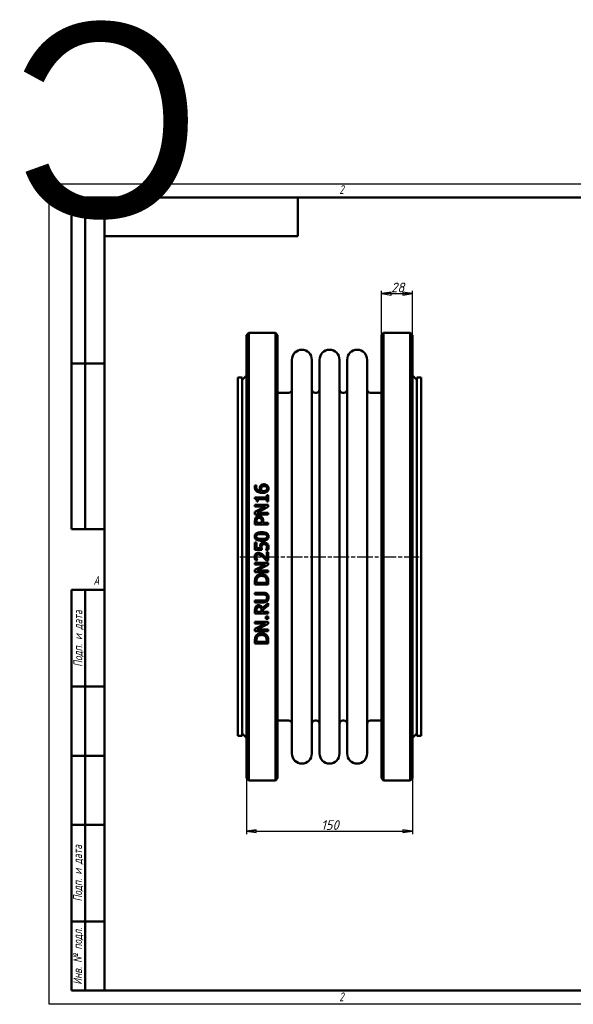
# Model space of a CAD drawing. Header units: millimetres. Extents: x -1146 to 3081, y -174 to 891.
# Tile 2 of 4: x -27 to 474, y 0 to 891. Entities that reach past the tile are written whole.
import ezdxf
from ezdxf.enums import TextEntityAlignment as Align

# ---------------------------------------------------------------- set-up
doc = ezdxf.new("R2018")
doc.units = ezdxf.units.MM
doc.header["$LTSCALE"] = 2.5
doc.linetypes.add('CHAIN', pattern=[0.7087, 0.4724, -0.0591, 0.1181, -0.0591])
for name, color, linetype, lineweight in [('Видимый контур (ГОСТ)', 7, 'Continuous', 50), ('Кромка (ГОСТ)', 7, 'Continuous', 50), ('Обозначение (ГОСТ)', 7, 'Continuous', 25), ('Осевая линия (ГОСТ)', 7, 'Continuous', 25), ('Размер (ГОСТ)', 7, 'Continuous', 25), ('Эскизная геометрия (ГОСТ)', 7, 'Continuous', 50)]:
    doc.layers.add(name, color=color, linetype=linetype, lineweight=lineweight)
doc.styles.add('Альтернативный текст (ГОСТ)', font='arial.ttf', dxfattribs={"width": 0.8})
doc.styles.add('Обычный текст (ГОСТ)', font='GOST Common Italic.ttf')
doc.dimstyles.new('Обычный (ГОСТ)', dxfattribs={"dimscale": 2.5, "dimtxt": 3.5, "dimasz": 3.5, "dimexe": 1, "dimexo": 0, "dimgap": 0.5, "dimtad": 1, "dimtxsty": 'Обычный текст (ГОСТ)', "dimblk": 'Filled-1', "dimcen": 0.09, "dimdle": 15, "dimclrd": 256, "dimclre": 256, "dimclrt": 256, "dimazin": 2, "dimtfac": 0.714286, "dimtdec": 3, "dimtmove": 0, "dimatfit": 3, "dimfxl": 1, "dimtolj": 1, "dimlwd": 25, "dimlwe": 25, "dimarcsym": 0})

# ---------------------------------------------------------------- blocks, each defined once
blk = doc.blocks.new('Рамки ГОСТ - Рамка')
at = {"layer": 'Кромка (ГОСТ)', "lineweight": 25}
for p, q in [((0, 0), (0, 297)), ((0, 297), (420, 297)), ((420, 297), (420, 0)), ((420, 0), (0, 0))]:
    blk.add_line(p, q, dxfattribs=at)
at = {"layer": 'Кромка (ГОСТ)'}
for p, q in [((210, 292), (210, 297)), ((415, 292), (20, 292)), ((20, 292), (20, 5)), ((415, 5), (415, 292)), ((20, 5), (415, 5)), ((210, 5), (210, 0))]:
    blk.add_line(p, q, dxfattribs=at)
at = {"layer": 'Кромка (ГОСТ)', "char_height": 3.17, "attachment_point": 1, "style": 'Альтернативный текст (ГОСТ)'}
for s, insert, width in [('\\fGOST Common|b0|i1;{\\H3.1700;2}', (105, 296.5), 5.2328), ('\\fGOST Common|b0|i1;{\\H3.1700;1}', (315.02, 296.44), 5.2327), ('\\fGOST Common|b0|i1;{\\H3.1700;A}', (16, 155), 5.1335), ('\\fGOST Common|b0|i1;{\\H3.1700;A}', (416, 148.5), 5.0704), ('\\fGOST Common|b0|i1;{\\H3.1700;2}', (104.99, 4.3), 5.2328), ('\\fGOST Common|b0|i1;{\\H3.1700;1}', (315, 4.14), 6.6287)]:
    blk.add_mtext(s, dxfattribs=dict(at, insert=insert, width=width))
blk = doc.blocks.new('ГОСТ - Доп. графы 1')
at = {"layer": 'Эскизная геометрия (ГОСТ)'}
for p, q in [((-12, 0), (-12, 145)), ((-12, 145), (0, 145)), ((-7, 145), (-7, 0)), ((-12, 110), (-7, 110)), ((-7, 110), (0, 110)), ((-12, 85), (-7, 85)), ((-7, 85), (0, 85)), ((-12, 60), (-7, 60)), ((-7, 60), (0, 60)), ((-12, 25), (-7, 25)), ((-7, 25), (0, 25)), ((0, 0), (-12, 0))]:
    blk.add_line(p, q, dxfattribs=at)
at = {"layer": 'Обозначение (ГОСТ)', "char_height": 3.17, "attachment_point": 5, "rotation": 90, "style": 'Альтернативный текст (ГОСТ)'}
for s, insert, width in [('\\fGOST Common|b0|i1;{\\H3.1700;Подп. и дата}', (-9.37, 127.41), 34.7679), ('\\fGOST Common|b0|i1;{\\H3.1700;Подп. и дата}', (-9.5, 42.47), 35.1486), ('\\fGOST Common|b0|i1;{\\H3.1700;Инв. № подл.}', (-9.5, 12.41), 24.9618)]:
    blk.add_mtext(s, dxfattribs=dict(at, insert=insert, width=width))
at = {"layer": 'Обозначение (ГОСТ)', "lineweight": 30, "flags": 17}
for tag, p in [('Подп._и_дата_2', (-3.53, 127.51)), ('Инв._номер_дубликата', (-3.41, 97.47)), ('Взамен_инв._номера', (-3.46, 72.53)), ('Подп._и_дата_1', (-3.42, 42.35)), ('ИНВЕНТАРНЫЙ_НОМЕР', (-3.33, 12.68))]:
    blk.add_attdef(tag, text='', height=3.17, rotation=90, dxfattribs=at).set_placement(p, align=Align.MIDDLE_CENTER)
blk = doc.blocks.new('ГОСТ - Доп. графы 2')
at = {"layer": 'Эскизная геометрия (ГОСТ)'}
for p, q in [((-12, 0), (-12, 120)), ((-12, 120), (0, 120)), ((-7, 0), (-7, 120)), ((-12, 60), (0, 60)), ((0, 0), (-12, 0))]:
    blk.add_line(p, q, dxfattribs=at)
at = {"layer": 'Обозначение (ГОСТ)', "lineweight": 30, "flags": 17}
for tag, p in [('Первичная_применяемость', (-3.65, 90.03)), ('Справочный_номер', (-3.55, 30.02))]:
    blk.add_attdef(tag, text='', height=3.17, rotation=90, dxfattribs=at).set_placement(p, align=Align.MIDDLE_CENTER)
blk = doc.blocks.new('ГОСТ - Доп. графы 3')
at = {"layer": 'Эскизная геометрия (ГОСТ)'}
for p, q in [((0, 0), (70, 0)), ((70, 0), (70, -14)), ((70, -14), (0, -14))]:
    blk.add_line(p, q, dxfattribs=at)
at = {"layer": 'Обозначение (ГОСТ)', "lineweight": 30}
blk.add_attdef('ОБОЗНАЧЕНИЕ', text='', height=5, rotation=180, dxfattribs=at).set_placement((34.94, -6.97), align=Align.MIDDLE_CENTER)
blk = doc.blocks.new('Filled-1')
at = {"color": 0}
for p, q in [((0, 0), (-1, 0.14)), ((-1, 0.14), (-1, -0.14)), ((-1, 0), (0, 0)), ((-1, -0.14), (0, 0))]:
    blk.add_line(p, q, dxfattribs=at)
at = {"color": 0, "flags": 128}
blk.add_lwpolyline([(-1, -0.14), (0, 0), (-1, 0.14), (-1, -0.14)], dxfattribs=at)
at = {"color": 0}
blk.add_solid([(-1, -0.14), (0, 0), (-1, 0.14), (-1, -0.14)], dxfattribs=at)
blk = doc.blocks.new('*D9')
at = {"layer": 'Defpoints', "color": 0, "linetype": 'Continuous', "transparency": 16777216}
for p in [(178.64, 241.08), (328.64, 241.08), (328.64, 156.58)]:
    blk.add_point(p, dxfattribs=at)
at = {"layer": 'Размер (ГОСТ)', "linetype": 'Continuous', "lineweight": 25, "transparency": 16777216}
for p, q in [((178.64, 241.08), (178.64, 154.08)), ((328.64, 241.08), (328.64, 154.08)), ((187.39, 156.58), (319.89, 156.58))]:
    blk.add_line(p, q, dxfattribs=at)
at = {"layer": 'Размер (ГОСТ)', "linetype": 'Continuous', "lineweight": 25, "transparency": 16777216, "xscale": 8.75, "yscale": 8.75, "zscale": 8.75, "rotation": 180}
blk.add_blockref('Filled-1', (178.64, 156.58), dxfattribs=at)
at = {"layer": 'Размер (ГОСТ)', "linetype": 'Continuous', "lineweight": 25, "transparency": 16777216, "xscale": 8.75, "yscale": 8.75, "zscale": 8.75}
blk.add_blockref('Filled-1', (328.64, 156.58), dxfattribs=at)
at = {"layer": 'Размер (ГОСТ)', "linetype": 'Continuous', "lineweight": 25, "transparency": 16777216, "insert": (246.06, 166.58), "char_height": 8.75, "attachment_point": 1, "style": 'Обычный текст (ГОСТ)'}
blk.add_mtext('\\A1;150', dxfattribs=at)
blk = doc.blocks.new('*D13')
at = {"layer": 'Defpoints', "color": 0, "linetype": 'Continuous', "transparency": 16777216}
for p in [(328.64, 643.08), (300.64, 605.58), (328.64, 605.58)]:
    blk.add_point(p, dxfattribs=at)
at = {"layer": 'Размер (ГОСТ)', "linetype": 'Continuous', "lineweight": 25, "transparency": 16777216}
for p, q in [((300.64, 605.58), (300.64, 645.58)), ((309.39, 643.08), (319.89, 643.08)), ((328.64, 605.58), (328.64, 645.58))]:
    blk.add_line(p, q, dxfattribs=at)
at = {"layer": 'Размер (ГОСТ)', "linetype": 'Continuous', "lineweight": 25, "transparency": 16777216, "xscale": 8.75, "yscale": 8.75, "zscale": 8.75, "rotation": 180}
blk.add_blockref('Filled-1', (300.64, 643.08), dxfattribs=at)
at = {"layer": 'Размер (ГОСТ)', "linetype": 'Continuous', "lineweight": 25, "transparency": 16777216, "xscale": 8.75, "yscale": 8.75, "zscale": 8.75}
blk.add_blockref('Filled-1', (328.64, 643.08), dxfattribs=at)
at = {"layer": 'Размер (ГОСТ)', "linetype": 'Continuous', "lineweight": 25, "transparency": 16777216, "insert": (309.36, 653.08), "char_height": 8.75, "attachment_point": 1, "style": 'Обычный текст (ГОСТ)'}
blk.add_mtext('\\A1;28', dxfattribs=at)

msp = doc.modelspace()

# ---------------------------------------------------------------- linework, layer by layer
at = {"layer": 'Видимый контур (ГОСТ)'}
for p, q in [((178.641, 605.58), (180.641, 607.58)), ((180.641, 202.58), (180.641, 607.58)), ((180.641, 607.58), (204.641, 607.58)), ((204.641, 607.58), (204.641, 202.58)), ((206.641, 605.58), (204.641, 607.58)), ((300.641, 605.58), (302.641, 607.58)), ((302.641, 607.58), (326.641, 607.58)), ((302.641, 607.58), (302.641, 202.58)), ((326.641, 202.58), (326.641, 607.58)), ((328.641, 605.58), (326.641, 607.58)), ((178.641, 605.58), (178.641, 204.58)), ((206.641, 204.58), (206.641, 605.58)), ((300.641, 204.58), (300.641, 605.58)), ((328.641, 605.58), (328.641, 204.58)), ((219.641, 226.83), (219.641, 583.33)), ((237.641, 226.83), (237.641, 583.33)), ((244.641, 226.83), (244.641, 583.33)), ((262.641, 226.83), (262.641, 583.33)), ((269.641, 226.83), (269.641, 583.33)), ((287.641, 226.83), (287.641, 583.33)), ((170.641, 242.83), (170.641, 567.33)), ((170.641, 567.33), (174.641, 567.33)), ((174.641, 565.08), (178.641, 569.08)), ((174.641, 242.83), (174.641, 567.33)), ((332.641, 565.08), (328.641, 569.08)), ((332.641, 242.83), (332.641, 567.33)), ((332.641, 567.33), (336.641, 567.33)), ((336.641, 242.83), (336.641, 567.33)), ((206.641, 553.33), (216.641, 553.33)), ((240.641, 553.33), (241.641, 553.33)), ((265.641, 553.33), (266.641, 553.33)), ((290.641, 553.33), (300.641, 553.33)), ((186.121, 469.553), (187.668, 469.553)), ((187.668, 469.485), (187.668, 469.553)), ((186.141, 458.671), (186.141, 457.427)), ((186.141, 458.671), (196.954, 458.671)), ((188.912, 454.947), (187.813, 454.947)), ((188.912, 454.947), (188.912, 457.125)), ((196.954, 457.125), (188.912, 457.125)), ((196.954, 460.801), (196.954, 458.671)), ((196.954, 460.801), (198.18, 460.801)), ((196.954, 457.125), (196.954, 454.947)), ((198.18, 454.947), (196.954, 454.947)), ((198.18, 454.947), (198.18, 460.801)), ((186.18, 451.913), (198.18, 451.913)), ((186.18, 451.913), (186.18, 450.425)), ((195.681, 450.425), (186.18, 450.425)), ((195.681, 450.425), (186.18, 445.592)), ((186.18, 445.592), (186.18, 443.326)), ((187.833, 444.814), (198.18, 450.123)), ((198.18, 450.123), (198.18, 451.913)), ((198.18, 443.326), (186.18, 443.326)), ((186.18, 437.239), (186.18, 434.224)), ((187.561, 435.819), (187.561, 437.141)), ((187.833, 444.814), (198.18, 444.814)), ((192.345, 436.908), (192.345, 435.819)), ((193.706, 435.819), (193.706, 437.17)), ((198.18, 443.326), (198.18, 444.814)), ((198.18, 434.224), (186.18, 434.224)), ((187.561, 435.819), (192.345, 435.819)), ((193.706, 435.819), (198.18, 435.819)), ((198.18, 434.224), (198.18, 435.819)), ((186.18, 417.926), (186.18, 411.342)), ((186.18, 417.926), (187.59, 417.926)), ((192.364, 411.342), (186.18, 411.342)), ((187.59, 412.888), (187.59, 417.926)), ((187.59, 412.888), (190.789, 412.888)), ((196.05, 410.963), (196.05, 410.846)), ((197.752, 410.846), (196.05, 410.846)), ((188.358, 401.968), (186.646, 401.968)), ((188.358, 401.968), (188.358, 402.055)), ((198.18, 401.715), (196.478, 401.715)), ((196.789, 409.115), (198.18, 409.115)), ((196.789, 409.115), (196.789, 403.222)), ((198.18, 401.715), (198.18, 409.115)), ((186.18, 399.624), (186.18, 398.136)), ((186.18, 399.624), (198.18, 399.624)), ((195.681, 398.136), (186.18, 393.303)), ((195.681, 398.136), (186.18, 398.136)), ((186.18, 393.303), (186.18, 391.038)), ((187.833, 392.525), (198.18, 397.835)), ((187.833, 392.525), (198.18, 392.525)), ((198.18, 397.835), (198.18, 399.624)), ((198.18, 391.038), (198.18, 392.525)), ((198.18, 391.038), (186.18, 391.038)), ((186.18, 382.577), (186.18, 379.845)), ((198.18, 379.845), (186.18, 379.845)), ((187.561, 381.44), (187.561, 382.655)), ((187.561, 381.44), (196.799, 381.44)), ((196.799, 382.655), (196.799, 381.44)), ((198.18, 379.845), (198.18, 382.606)), ((186.18, 372.405), (193.668, 372.405)), ((186.18, 372.405), (186.18, 370.811)), ((193.706, 370.811), (186.18, 370.811)), ((186.18, 365.316), (186.18, 363.722)), ((186.18, 365.316), (193.668, 365.316)), ((193.668, 363.722), (186.18, 363.722)), ((186.18, 356.72), (186.18, 353.628)), ((187.561, 355.222), (187.561, 356.807)), ((192.073, 356.623), (192.073, 355.222)), ((198.18, 362.914), (192.958, 358.645)), ((193.405, 357.051), (198.18, 360.843)), ((193.405, 355.222), (193.405, 357.051)), ((198.18, 360.843), (198.18, 362.914)), ((198.18, 353.628), (186.18, 353.628)), ((187.561, 355.222), (192.073, 355.222)), ((193.405, 355.222), (198.18, 355.222)), ((195.885, 350.866), (195.885, 348.94)), ((195.885, 350.866), (198.18, 350.866)), ((198.18, 348.94), (195.885, 348.94)), ((198.18, 353.628), (198.18, 355.222)), ((198.18, 348.94), (198.18, 350.866)), ((186.18, 346.198), (186.18, 344.71)), ((186.18, 346.198), (198.18, 346.198)), ((195.681, 344.71), (186.18, 339.877)), ((195.681, 344.71), (186.18, 344.71)), ((186.18, 339.877), (186.18, 337.611)), ((187.833, 339.099), (198.18, 344.409)), ((187.833, 339.099), (198.18, 339.099)), ((198.18, 344.409), (198.18, 346.198)), ((198.18, 337.611), (198.18, 339.099)), ((198.18, 337.611), (186.18, 337.611)), ((186.18, 329.151), (186.18, 326.418)), ((198.18, 326.418), (186.18, 326.418)), ((187.561, 328.013), (187.561, 329.229)), ((187.561, 328.013), (196.799, 328.013)), ((196.799, 329.229), (196.799, 328.013)), ((198.18, 326.418), (198.18, 329.18)), ((206.641, 256.83), (216.641, 256.83)), ((240.641, 256.83), (241.641, 256.83)), ((265.641, 256.83), (266.641, 256.83)), ((290.641, 256.83), (300.641, 256.83)), ((170.641, 242.83), (174.641, 242.83)), ((174.641, 245.08), (178.641, 241.08)), ((332.641, 245.08), (328.641, 241.08)), ((332.641, 242.83), (336.641, 242.83)), ((178.641, 204.58), (180.641, 202.58)), ((180.641, 202.58), (204.641, 202.58)), ((206.641, 204.58), (204.641, 202.58)), ((300.641, 204.58), (302.641, 202.58)), ((302.641, 202.58), (326.641, 202.58)), ((328.641, 204.58), (326.641, 202.58))]:
    msp.add_line(p, q, dxfattribs=at)
for centre, radius, start, end in [((228.641, 583.33), 9, 0, 180), ((253.641, 583.33), 9, 0, 180), ((278.641, 583.33), 9, 0, 180), ((216.641, 556.33), 3, 270, 0), ((240.641, 556.33), 3, 180, 270), ((241.641, 556.33), 3, 270, 0), ((265.641, 556.33), 3, 180, 270), ((266.641, 556.33), 3, 270, 0), ((290.641, 556.33), 3, 180, 270), ((216.641, 253.83), 3, 0, 90), ((240.641, 253.83), 3, 90, 180), ((241.641, 253.83), 3, 0, 90), ((265.641, 253.83), 3, 90, 180), ((266.641, 253.83), 3, 0, 90), ((290.641, 253.83), 3, 90, 180), ((228.641, 226.83), 9, 180, 0), ((253.641, 226.83), 9, 180, 0), ((278.641, 226.83), 9, 180, 0)]:
    msp.add_arc(centre, radius, start, end, dxfattribs=at)
for points, knots in [([(185.956, 468.192), (185.956, 468.33), (185.96, 468.469), (185.975, 468.742), (185.987, 468.885), (186.027, 469.195), (186.064, 469.381), (186.121, 469.553)], [0, 0, 0, 0, 0.04373549, 0.04373549, 0.08623541, 0.08623541, 0.14451366, 0.14451366, 0.14451366, 0.14451366]), ([(187.891, 464.127), (187.455, 464.438), (187.089, 464.812), (186.593, 465.543), (186.381, 465.922), (186.032, 466.986), (185.956, 467.589), (185.956, 468.192)], [0, 0, 0, 0, 0.16332777, 0.16332777, 0.27361689, 0.27361689, 0.40429995, 0.40429995, 0.40429995, 0.40429995]), ([(187.668, 469.485), (187.598, 469.351), (187.542, 469.187), (187.385, 468.648), (187.347, 468.307), (187.347, 467.978)], [0, 0, 0, 0, 0.0471989, 0.0471989, 0.17777388, 0.17777388, 0.17777388, 0.17777388]), ([(187.347, 467.978), (187.347, 467.529), (187.415, 467.084), (187.733, 466.292), (187.953, 465.962), (188.5, 465.414), (188.864, 465.137), (190.013, 464.654), (190.693, 464.525), (191.353, 464.467)], [0, 0, 0, 0, 0.14157785, 0.14157785, 0.26697038, 0.26697038, 0.37941902, 0.37941902, 0.50550034, 0.50550034, 0.50550034, 0.50550034]), ([(192.909, 462.814), (192.363, 462.814), (191.814, 462.843), (190.629, 462.994), (189.971, 463.133), (188.824, 463.556), (188.336, 463.807), (187.891, 464.127)], [0, 0, 0, 0, 0.16374089, 0.16374089, 0.35854974, 0.35854974, 0.51976002, 0.51976002, 0.51976002, 0.51976002]), ([(190.517, 466.966), (190.517, 467.191), (190.528, 467.418), (190.567, 467.75), (190.584, 467.858), (190.656, 468.223), (190.723, 468.416), (190.92, 468.844), (191.066, 469.075), (191.227, 469.29)], [0, 0, 0, 0, 0.07073924, 0.07073924, 0.10521342, 0.10521342, 0.18781422, 0.18781422, 0.29554588, 0.29554588, 0.29554588, 0.29554588]), ([(191.353, 464.467), (191.195, 464.694), (191.054, 464.931), (190.877, 465.293), (190.826, 465.41), (190.668, 465.813), (190.517, 466.276), (190.517, 466.966)], [0, 0, 0, 0, 0.08551046, 0.08551046, 0.1255808, 0.1255808, 0.22049347, 0.22049347, 0.22049347, 0.22049347]), ([(191.227, 469.29), (191.385, 469.501), (191.567, 469.691), (192.061, 470.079), (192.338, 470.212), (192.834, 470.41), (193.136, 470.486), (193.723, 470.575), (194.007, 470.593), (194.29, 470.593)], [0, 0, 0, 0, 0.08176915, 0.08176915, 0.19266845, 0.19266845, 0.34605545, 0.34605545, 0.485074, 0.485074, 0.485074, 0.485074]), ([(192.267, 468.143), (192.158, 468.004), (192.071, 467.853), (191.853, 467.278), (191.849, 466.787), (191.849, 466.606)], [0, 0, 0, 0, 0.0548959, 0.0548959, 0.19282904, 0.19282904, 0.19282904, 0.19282904]), ([(191.849, 466.606), (191.849, 466.405), (191.865, 466.204), (191.934, 465.798), (191.986, 465.602), (192.172, 465.074), (192.326, 464.763), (192.51, 464.467)], [0, 0, 0, 0, 0.06348389, 0.06348389, 0.12954282, 0.12954282, 0.2360914, 0.2360914, 0.2360914, 0.2360914]), ([(194.358, 468.96), (194.086, 468.96), (193.806, 468.94), (193.217, 468.821), (192.959, 468.715), (192.557, 468.451), (192.401, 468.307), (192.267, 468.143)], [0, 0, 0, 0, 0.08151971, 0.08151971, 0.1805611, 0.1805611, 0.26054014, 0.26054014, 0.26054014, 0.26054014]), ([(192.51, 464.467), (192.622, 464.461), (192.735, 464.454), (192.894, 464.445), (193.031, 464.438), (193.269, 464.438)], [0, 0, 0, 0, 0.033700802, 0.033700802, 0.047718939, 0.047718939, 0.047718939, 0.047718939]), ([(197.343, 464.136), (197.117, 463.92), (196.86, 463.738), (196.178, 463.357), (195.772, 463.216), (195.087, 463.009), (194.639, 462.928), (193.771, 462.833), (193.337, 462.814), (192.909, 462.814)], [0, 0, 0, 0, 0.09603606, 0.09603606, 0.23679265, 0.23679265, 0.46752117, 0.46752117, 0.68895349, 0.68895349, 0.68895349, 0.68895349]), ([(193.269, 464.438), (193.654, 464.438), (194.056, 464.455), (195.198, 464.601), (195.634, 464.789), (196.129, 465.051), (196.296, 465.161), (196.439, 465.294)], [0, 0, 0, 0, 0.11568086, 0.11568086, 0.34510404, 0.34510404, 0.46912286, 0.46912286, 0.46912286, 0.46912286]), ([(194.29, 470.593), (194.584, 470.593), (194.877, 470.57), (195.718, 470.422), (196.141, 470.244), (196.767, 469.914), (197.054, 469.711), (197.304, 469.465)], [0, 0, 0, 0, 0.08825075, 0.08825075, 0.25677929, 0.25677929, 0.42726092, 0.42726092, 0.42726092, 0.42726092]), ([(197.12, 466.791), (197.12, 467.086), (197.072, 467.377), (196.854, 467.89), (196.705, 468.101), (196.356, 468.436), (196.141, 468.597), (195.59, 468.815), (195.348, 468.873), (194.859, 468.945), (194.607, 468.96), (194.358, 468.96)], [0, 0, 0, 0, 0.092841, 0.092841, 0.17470393, 0.17470393, 0.2416422, 0.2416422, 0.28869159, 0.28869159, 0.3362583, 0.3362583, 0.3362583, 0.3362583]), ([(196.439, 465.294), (196.588, 465.427), (196.725, 465.577), (196.883, 465.822), (196.97, 465.97), (197.093, 466.391), (197.12, 466.59), (197.12, 466.791)], [0, 0, 0, 0, 0.06135992, 0.06135992, 0.09050943, 0.09050943, 0.1155253, 0.1155253, 0.1155253, 0.1155253]), ([(197.304, 469.465), (197.535, 469.243), (197.735, 468.999), (198.055, 468.481), (198.17, 468.23), (198.379, 467.584), (198.433, 467.185), (198.433, 466.782)], [0, 0, 0, 0, 0.09860908, 0.09860908, 0.1896152, 0.1896152, 0.32426047, 0.32426047, 0.32426047, 0.32426047]), ([(198.433, 466.782), (198.433, 466.517), (198.411, 466.253), (198.314, 465.744), (198.243, 465.503), (198.057, 465.064), (197.949, 464.868), (197.681, 464.484), (197.522, 464.302), (197.343, 464.136)], [0, 0, 0, 0, 0.0832657, 0.0832657, 0.1627553, 0.1627553, 0.23386201, 0.23386201, 0.30956799, 0.30956799, 0.30956799, 0.30956799]), ([(187.813, 454.947), (187.813, 455.286), (187.794, 455.649), (187.652, 456.424), (187.53, 456.662), (187.362, 456.925), (187.254, 457.035), (186.987, 457.219), (186.832, 457.286), (186.499, 457.384), (186.319, 457.412), (186.141, 457.427)], [0, 0, 0, 0, 0.10512281, 0.10512281, 0.24349592, 0.24349592, 0.38099098, 0.38099098, 0.52687901, 0.52687901, 0.6811068, 0.6811068, 0.6811068, 0.6811068]), ([(186.18, 437.239), (186.18, 437.576), (186.193, 437.92), (186.256, 438.552), (186.303, 438.859), (186.49, 439.59), (186.668, 440.005), (186.928, 440.38)], [0, 0, 0, 0, 0.10242899, 0.10242899, 0.19303859, 0.19303859, 0.33075675, 0.33075675, 0.33075675, 0.33075675]), ([(186.928, 440.38), (187.082, 440.605), (187.26, 440.81), (187.741, 441.24), (188.003, 441.388), (188.426, 441.599), (188.704, 441.686), (189.256, 441.788), (189.528, 441.809), (189.797, 441.809)], [0, 0, 0, 0, 0.08272819, 0.08272819, 0.1948829, 0.1948829, 0.37518791, 0.37518791, 0.54159246, 0.54159246, 0.54159246, 0.54159246]), ([(188.018, 439.281), (187.889, 439.088), (187.794, 438.877), (187.661, 438.435), (187.561, 438), (187.561, 437.141)], [0, 0, 0, 0, 0.07031547, 0.07031547, 0.14029691, 0.14029691, 0.14029691, 0.14029691]), ([(189.846, 440.146), (189.576, 440.146), (189.304, 440.116), (188.796, 439.963), (188.619, 439.862), (188.307, 439.644), (188.148, 439.476), (188.018, 439.281)], [0, 0, 0, 0, 0.08093994, 0.08093994, 0.15921788, 0.15921788, 0.28589411, 0.28589411, 0.28589411, 0.28589411]), ([(189.797, 441.809), (190.106, 441.809), (190.412, 441.776), (191.143, 441.608), (191.615, 441.423), (192.189, 441.013), (192.331, 440.892), (192.462, 440.759)], [0, 0, 0, 0, 0.09268511, 0.09268511, 0.22530568, 0.22530568, 0.27331607, 0.27331607, 0.27331607, 0.27331607]), ([(191.625, 439.465), (191.502, 439.589), (191.367, 439.7), (191.018, 439.925), (190.829, 439.998), (190.398, 440.119), (190.119, 440.146), (189.846, 440.146)], [0, 0, 0, 0, 0.05272333, 0.05272333, 0.12509749, 0.12509749, 0.23816556, 0.23816556, 0.23816556, 0.23816556]), ([(192.345, 436.908), (192.345, 437.207), (192.334, 437.519), (192.27, 438.14), (192.219, 438.381), (192.118, 438.725), (192.05, 438.889), (191.868, 439.199), (191.757, 439.34), (191.625, 439.465)], [0, 0, 0, 0, 0.09082323, 0.09082323, 0.18955298, 0.18955298, 0.28672632, 0.28672632, 0.38532825, 0.38532825, 0.38532825, 0.38532825]), ([(192.462, 440.759), (192.747, 440.469), (192.983, 440.145), (193.404, 439.342), (193.507, 438.952), (193.668, 438.228), (193.706, 437.686), (193.706, 437.17)], [0, 0, 0, 0, 0.12290648, 0.12290648, 0.27530837, 0.27530837, 0.62465181, 0.62465181, 0.62465181, 0.62465181]), ([(185.937, 423.362), (185.937, 423.844), (186.006, 424.324), (186.33, 425.135), (186.538, 425.456), (187.055, 425.983), (187.401, 426.25), (188.556, 426.781), (189.278, 426.951), (190.692, 427.155), (191.45, 427.193), (192.18, 427.193)], [0, 0, 0, 0, 0.14515517, 0.14515517, 0.26267908, 0.26267908, 0.36709943, 0.36709943, 0.49458833, 0.49458833, 0.62794035, 0.62794035, 0.62794035, 0.62794035]), ([(192.189, 419.521), (190.999, 419.521), (189.796, 419.615), (187.998, 420.112), (187.499, 420.391), (186.844, 420.894), (186.584, 421.181), (186.219, 421.805), (186.105, 422.111), (185.965, 422.736), (185.937, 423.05), (185.937, 423.362)], [0, 0, 0, 0, 0.3572727, 0.3572727, 0.6322615, 0.6322615, 0.8836242, 0.8836242, 1.0935236, 1.0935236, 1.2931541, 1.2931541, 1.2931541, 1.2931541]), ([(188.514, 425.122), (188.239, 425.013), (187.979, 424.865), (187.565, 424.467), (187.468, 424.281), (187.364, 424.042), (187.328, 423.914), (187.279, 423.644), (187.269, 423.502), (187.269, 423.362)], [0, 0, 0, 0, 0.08851863, 0.08851863, 0.17260719, 0.17260719, 0.26073941, 0.26073941, 0.35378831, 0.35378831, 0.35378831, 0.35378831]), ([(187.269, 423.362), (187.269, 423.136), (187.296, 422.909), (187.439, 422.465), (187.547, 422.294), (187.771, 422.034), (187.894, 421.928), (188.185, 421.729), (188.357, 421.643), (188.533, 421.572)], [0, 0, 0, 0, 0.06793914, 0.06793914, 0.14041667, 0.14041667, 0.20590581, 0.20590581, 0.28226828, 0.28226828, 0.28226828, 0.28226828]), ([(192.18, 425.559), (191.489, 425.559), (190.74, 425.537), (189.736, 425.431), (189.093, 425.352), (188.514, 425.122)], [0, 0, 0, 0, 0.20716397, 0.20716397, 0.30222035, 0.30222035, 0.30222035, 0.30222035]), ([(188.533, 421.572), (188.897, 421.428), (189.307, 421.34), (190.361, 421.193), (191.27, 421.154), (192.189, 421.154)], [0, 0, 0, 0, 0.11762197, 0.11762197, 0.31978221, 0.31978221, 0.31978221, 0.31978221]), ([(192.18, 427.193), (193.098, 427.193), (194.088, 427.136), (195.969, 426.761), (196.556, 426.483), (197.295, 426.02), (197.608, 425.739), (198.06, 425.099), (198.206, 424.776), (198.394, 424.083), (198.433, 423.722), (198.433, 423.362)], [0, 0, 0, 0, 0.2756128, 0.2756128, 0.5743023, 0.5743023, 0.8588644, 0.8588644, 1.099146, 1.099146, 1.3405191, 1.3405191, 1.3405191, 1.3405191]), ([(195.836, 425.132), (195.501, 425.263), (195.126, 425.348), (194.051, 425.518), (193.122, 425.559), (192.18, 425.559)], [0, 0, 0, 0, 0.10801214, 0.10801214, 0.32723676, 0.32723676, 0.32723676, 0.32723676]), ([(198.433, 423.362), (198.433, 422.879), (198.364, 422.396), (198.044, 421.584), (197.839, 421.263), (197.308, 420.713), (196.957, 420.452), (195.868, 419.949), (195.194, 419.784), (193.779, 419.563), (192.966, 419.521), (192.189, 419.521)], [0, 0, 0, 0, 0.14548005, 0.14548005, 0.26235681, 0.26235681, 0.37519831, 0.37519831, 0.51151332, 0.51151332, 0.67324031, 0.67324031, 0.67324031, 0.67324031]), ([(192.189, 421.154), (192.855, 421.154), (193.625, 421.17), (194.565, 421.256), (195.175, 421.321), (195.807, 421.563)], [0, 0, 0, 0, 0.19979508, 0.19979508, 0.28143027, 0.28143027, 0.28143027, 0.28143027]), ([(195.807, 421.563), (196.086, 421.667), (196.35, 421.813), (196.788, 422.219), (196.891, 422.413), (196.996, 422.645), (197.037, 422.782), (197.089, 423.066), (197.1, 423.215), (197.1, 423.362)], [0, 0, 0, 0, 0.08955929, 0.08955929, 0.1794309, 0.1794309, 0.29232684, 0.29232684, 0.40929951, 0.40929951, 0.40929951, 0.40929951]), ([(197.1, 423.362), (197.1, 423.595), (197.071, 423.829), (196.927, 424.247), (196.825, 424.421), (196.58, 424.695), (196.46, 424.796), (196.175, 424.984), (196.008, 425.066), (195.836, 425.132)], [0, 0, 0, 0, 0.07015665, 0.07015665, 0.13313209, 0.13313209, 0.18040846, 0.18040846, 0.23548395, 0.23548395, 0.23548395, 0.23548395]), ([(190.721, 413.978), (190.721, 414.357), (190.74, 414.754), (190.854, 415.534), (190.935, 415.786), (191.129, 416.257), (191.285, 416.518), (191.47, 416.759)], [0, 0, 0, 0, 0.11378172, 0.11378172, 0.23637912, 0.23637912, 0.41686868, 0.41686868, 0.41686868, 0.41686868]), ([(190.789, 412.888), (190.766, 413.062), (190.749, 413.237), (190.731, 413.543), (190.721, 413.758), (190.721, 413.978)], [0, 0, 0, 0, 0.052626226, 0.052626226, 0.092206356, 0.092206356, 0.092206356, 0.092206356]), ([(191.47, 416.759), (191.662, 417.013), (191.888, 417.233), (192.58, 417.714), (192.985, 417.828), (193.584, 417.964), (193.984, 417.994), (194.368, 417.994)], [0, 0, 0, 0, 0.09574055, 0.09574055, 0.25291174, 0.25291174, 0.51575627, 0.51575627, 0.51575627, 0.51575627]), ([(192.627, 415.679), (192.476, 415.509), (192.364, 415.314), (192.129, 414.698), (192.073, 414.189), (192.073, 413.715)], [0, 0, 0, 0, 0.06836947, 0.06836947, 0.19793975, 0.19793975, 0.19793975, 0.19793975]), ([(192.073, 413.715), (192.073, 413.386), (192.092, 413.059), (192.185, 412.254), (192.293, 411.668), (192.364, 411.342)], [0, 0, 0, 0, 0.09871016, 0.09871016, 0.24303347, 0.24303347, 0.24303347, 0.24303347]), ([(194.358, 416.36), (193.99, 416.36), (193.626, 416.317), (193.239, 416.157), (193.093, 416.09), (192.819, 415.886), (192.717, 415.789), (192.627, 415.679)], [0, 0, 0, 0, 0.11024652, 0.11024652, 0.14100285, 0.14100285, 0.16298265, 0.16298265, 0.16298265, 0.16298265]), ([(196.313, 415.747), (196.106, 415.92), (195.876, 416.053), (195.357, 416.256), (194.964, 416.36), (194.358, 416.36)], [0, 0, 0, 0, 0.08081936, 0.08081936, 0.16719452, 0.16719452, 0.16719452, 0.16719452]), ([(194.368, 417.994), (195.127, 417.994), (195.662, 417.834), (196.459, 417.532), (196.886, 417.277), (197.256, 416.934)], [0, 0, 0, 0, 0.22769859, 0.22769859, 0.55968945, 0.55968945, 0.55968945, 0.55968945]), ([(196.05, 410.963), (196.152, 411.102), (196.257, 411.289), (196.438, 411.644), (196.557, 411.895), (196.692, 412.256)], [0, 0, 0, 0, 0.05162409, 0.05162409, 0.10189913, 0.10189913, 0.10189913, 0.10189913]), ([(197.042, 414.017), (197.042, 414.281), (197.003, 414.54), (196.903, 414.864), (196.871, 414.958), (196.768, 415.188), (196.697, 415.31), (196.524, 415.543), (196.424, 415.651), (196.313, 415.747)], [0, 0, 0, 0, 0.07948712, 0.07948712, 0.10199231, 0.10199231, 0.13133167, 0.13133167, 0.16173304, 0.16173304, 0.16173304, 0.16173304]), ([(196.692, 412.256), (196.778, 412.505), (196.859, 412.765), (196.974, 413.218), (197.042, 413.524), (197.042, 414.017)], [0, 0, 0, 0, 0.07904193, 0.07904193, 0.14035099, 0.14035099, 0.14035099, 0.14035099]), ([(197.256, 416.934), (197.554, 416.657), (197.792, 416.333), (198.095, 415.746), (198.227, 415.444), (198.398, 414.696), (198.433, 414.342), (198.433, 413.987)], [0, 0, 0, 0, 0.12206303, 0.12206303, 0.19846263, 0.19846263, 0.26397868, 0.26397868, 0.26397868, 0.26397868]), ([(198.433, 413.987), (198.433, 413.598), (198.403, 413.21), (198.255, 412.25), (198.072, 411.496), (197.752, 410.846)], [0, 0, 0, 0, 0.11701208, 0.11701208, 0.29177407, 0.29177407, 0.29177407, 0.29177407]), ([(185.927, 405.041), (185.927, 405.594), (185.999, 406.157), (186.384, 407.158), (186.634, 407.48), (187.103, 407.97), (187.411, 408.187), (187.981, 408.436), (188.207, 408.503), (188.698, 408.598), (188.961, 408.619), (189.223, 408.619)], [0, 0, 0, 0, 0.16602744, 0.16602744, 0.32139019, 0.32139019, 0.5250387, 0.5250387, 0.65048389, 0.65048389, 0.78957338, 0.78957338, 0.78957338, 0.78957338]), ([(186.646, 401.968), (186.47, 402.327), (186.319, 402.795), (186.093, 403.613), (185.927, 404.271), (185.927, 405.041)], [0, 0, 0, 0, 0.12012504, 0.12012504, 0.21929828, 0.21929828, 0.21929828, 0.21929828]), ([(187.804, 406.393), (187.643, 406.206), (187.525, 405.995), (187.384, 405.58), (187.317, 405.309), (187.317, 404.924)], [0, 0, 0, 0, 0.07386204, 0.07386204, 0.13150751, 0.13150751, 0.13150751, 0.13150751]), ([(187.317, 404.924), (187.317, 404.632), (187.355, 404.344), (187.456, 403.93), (187.535, 403.612), (187.697, 403.222)], [0, 0, 0, 0, 0.08765769, 0.08765769, 0.12770993, 0.12770993, 0.12770993, 0.12770993]), ([(187.697, 403.222), (187.787, 402.997), (187.895, 402.781), (188.13, 402.399), (188.24, 402.224), (188.358, 402.055)], [0, 0, 0, 0, 0.07275911, 0.07275911, 0.13458832, 0.13458832, 0.13458832, 0.13458832]), ([(189.311, 406.986), (189.01, 406.986), (188.705, 406.944), (188.338, 406.794), (188.211, 406.734), (187.978, 406.571), (187.886, 406.488), (187.804, 406.393)], [0, 0, 0, 0, 0.09022949, 0.09022949, 0.11897226, 0.11897226, 0.14165015, 0.14165015, 0.14165015, 0.14165015]), ([(189.223, 408.619), (189.662, 408.619), (190.102, 408.572), (190.743, 408.394), (191.157, 408.268), (191.625, 407.997)], [0, 0, 0, 0, 0.13155671, 0.13155671, 0.1992881, 0.1992881, 0.1992881, 0.1992881]), ([(193.59, 404.613), (192.844, 405.291), (191.965, 406.033), (191.033, 406.569), (190.708, 406.736), (189.974, 406.94), (189.645, 406.986), (189.311, 406.986)], [0, 0, 0, 0, 0.30229739, 0.30229739, 0.39119325, 0.39119325, 0.46075025, 0.46075025, 0.46075025, 0.46075025]), ([(191.625, 407.997), (191.985, 407.797), (192.325, 407.561), (192.999, 407.011), (193.343, 406.707), (193.677, 406.393)], [0, 0, 0, 0, 0.12342473, 0.12342473, 0.26105159, 0.26105159, 0.26105159, 0.26105159]), ([(196.478, 401.715), (196.057, 402.163), (195.63, 402.611), (194.753, 403.511), (194.297, 403.97), (193.59, 404.613)], [0, 0, 0, 0, 0.18443689, 0.18443689, 0.3772923, 0.3772923, 0.3772923, 0.3772923]), ([(193.677, 406.393), (194.251, 405.866), (194.812, 405.309), (195.527, 404.561), (195.856, 404.215), (196.372, 403.668), (196.589, 403.438), (196.789, 403.222)], [0, 0, 0, 0, 0.23351419, 0.23351419, 0.31045479, 0.31045479, 0.360316, 0.360316, 0.360316, 0.360316]), ([(186.18, 382.577), (186.18, 383.088), (186.197, 383.628), (186.309, 384.749), (186.398, 385.115), (186.616, 385.888), (186.828, 386.412), (187.133, 386.876)], [0, 0, 0, 0, 0.15417342, 0.15417342, 0.33921325, 0.33921325, 0.74734514, 0.74734514, 0.74734514, 0.74734514]), ([(187.133, 386.876), (187.398, 387.275), (187.711, 387.632), (188.544, 388.348), (189.016, 388.606), (189.812, 388.963), (190.276, 389.099), (191.225, 389.271), (191.709, 389.307), (192.189, 389.307)], [0, 0, 0, 0, 0.14412924, 0.14412924, 0.33006694, 0.33006694, 0.56175028, 0.56175028, 0.79191579, 0.79191579, 0.79191579, 0.79191579]), ([(188.28, 385.825), (188.094, 385.51), (187.945, 385.179), (187.698, 384.407), (187.561, 383.775), (187.561, 382.655)], [0, 0, 0, 0, 0.11011434, 0.11011434, 0.24422594, 0.24422594, 0.24422594, 0.24422594]), ([(192.17, 387.644), (191.586, 387.644), (190.99, 387.582), (189.997, 387.292), (189.588, 387.105), (188.838, 386.568), (188.526, 386.227), (188.28, 385.825)], [0, 0, 0, 0, 0.17527598, 0.17527598, 0.31045174, 0.31045174, 0.45218995, 0.45218995, 0.45218995, 0.45218995]), ([(196.001, 385.971), (195.804, 386.264), (195.569, 386.524), (195.053, 386.939), (194.709, 387.166), (193.898, 387.453), (193.567, 387.527), (192.885, 387.624), (192.525, 387.644), (192.17, 387.644)], [0, 0, 0, 0, 0.10638228, 0.10638228, 0.19907199, 0.19907199, 0.25796734, 0.25796734, 0.32050424, 0.32050424, 0.32050424, 0.32050424]), ([(192.189, 389.307), (192.831, 389.307), (193.467, 389.23), (195.048, 388.784), (195.738, 388.339), (196.573, 387.676), (196.927, 387.295), (197.217, 386.856)], [0, 0, 0, 0, 0.19253981, 0.19253981, 0.49298134, 0.49298134, 0.78608044, 0.78608044, 0.78608044, 0.78608044]), ([(196.799, 382.655), (196.799, 382.999), (196.785, 383.349), (196.722, 384.012), (196.67, 384.371), (196.471, 385.15), (196.277, 385.579), (196.001, 385.971)], [0, 0, 0, 0, 0.10391953, 0.10391953, 0.20111948, 0.20111948, 0.34407745, 0.34407745, 0.34407745, 0.34407745]), ([(197.217, 386.856), (197.476, 386.444), (197.69, 386.007), (197.973, 385.14), (198.18, 384.34), (198.18, 382.606)], [0, 0, 0, 0, 0.14643165, 0.14643165, 0.27454517, 0.27454517, 0.27454517, 0.27454517]), ([(193.668, 372.405), (194.219, 372.405), (194.794, 372.369), (195.888, 372.16), (196.221, 372.021), (196.766, 371.75), (197.065, 371.53), (197.324, 371.258)], [0, 0, 0, 0, 0.16550662, 0.16550662, 0.33393468, 0.33393468, 0.60849551, 0.60849551, 0.60849551, 0.60849551]), ([(193.668, 365.316), (194.455, 365.316), (194.874, 365.386), (195.245, 365.457), (195.411, 365.504), (195.754, 365.636), (195.927, 365.725), (196.089, 365.832)], [0, 0, 0, 0, 0.23615505, 0.23615505, 0.43565909, 0.43565909, 0.66097887, 0.66097887, 0.66097887, 0.66097887]), ([(196.089, 370.295), (195.922, 370.405), (195.745, 370.496), (195.349, 370.647), (195.119, 370.705), (194.444, 370.795), (194.064, 370.811), (193.706, 370.811)], [0, 0, 0, 0, 0.06030644, 0.06030644, 0.12733428, 0.12733428, 0.20156488, 0.20156488, 0.20156488, 0.20156488]), ([(197.071, 368.059), (197.071, 368.303), (197.051, 368.548), (196.948, 369.086), (196.863, 369.306), (196.718, 369.621), (196.625, 369.776), (196.389, 370.063), (196.249, 370.19), (196.089, 370.295)], [0, 0, 0, 0, 0.07447873, 0.07447873, 0.167001, 0.167001, 0.2680047, 0.2680047, 0.37385116, 0.37385116, 0.37385116, 0.37385116]), ([(196.089, 365.832), (196.303, 365.973), (196.482, 366.148), (196.746, 366.528), (196.864, 366.752), (197.039, 367.383), (197.071, 367.725), (197.071, 368.059)], [0, 0, 0, 0, 0.07734453, 0.07734453, 0.14048292, 0.14048292, 0.20636061, 0.20636061, 0.20636061, 0.20636061]), ([(197.324, 371.258), (197.594, 370.983), (197.816, 370.675), (198.165, 369.974), (198.259, 369.64), (198.402, 368.937), (198.433, 368.49), (198.433, 368.059)], [0, 0, 0, 0, 0.11644326, 0.11644326, 0.23765812, 0.23765812, 0.42208216, 0.42208216, 0.42208216, 0.42208216]), ([(198.433, 368.059), (198.433, 367.72), (198.411, 367.378), (198.306, 366.694), (198.227, 366.402), (198.044, 365.91), (197.936, 365.685), (197.666, 365.253), (197.507, 365.052), (197.324, 364.869)], [0, 0, 0, 0, 0.10327911, 0.10327911, 0.21118973, 0.21118973, 0.31032959, 0.31032959, 0.41181053, 0.41181053, 0.41181053, 0.41181053]), ([(186.18, 356.72), (186.18, 357.043), (186.188, 357.376), (186.237, 358.096), (186.277, 358.369), (186.386, 358.966), (186.561, 359.385), (186.812, 359.773)], [0, 0, 0, 0, 0.09976672, 0.09976672, 0.22244628, 0.22244628, 0.60244111, 0.60244111, 0.60244111, 0.60244111]), ([(186.812, 359.773), (186.947, 359.983), (187.104, 360.175), (187.542, 360.589), (187.784, 360.732), (188.157, 360.931), (188.414, 361.015), (188.928, 361.115), (189.184, 361.135), (189.437, 361.135)], [0, 0, 0, 0, 0.07612501, 0.07612501, 0.18302855, 0.18302855, 0.36941672, 0.36941672, 0.54451863, 0.54451863, 0.54451863, 0.54451863]), ([(187.969, 358.713), (187.855, 358.541), (187.772, 358.353), (187.65, 357.951), (187.561, 357.559), (187.561, 356.807)], [0, 0, 0, 0, 0.06321408, 0.06321408, 0.12939301, 0.12939301, 0.12939301, 0.12939301]), ([(189.564, 359.472), (189.338, 359.472), (189.113, 359.446), (188.645, 359.311), (188.481, 359.21), (188.226, 359.034), (188.085, 358.885), (187.969, 358.713)], [0, 0, 0, 0, 0.06766182, 0.06766182, 0.1465093, 0.1465093, 0.30911803, 0.30911803, 0.30911803, 0.30911803]), ([(189.437, 361.135), (189.827, 361.135), (190.215, 361.091), (191.129, 360.829), (191.488, 360.586), (192.003, 360.177), (192.251, 359.91), (192.668, 359.309), (192.831, 358.985), (192.958, 358.645)], [0, 0, 0, 0, 0.11679899, 0.11679899, 0.28559345, 0.28559345, 0.50318898, 0.50318898, 0.71933885, 0.71933885, 0.71933885, 0.71933885]), ([(191.45, 358.791), (191.334, 358.914), (191.204, 359.021), (190.891, 359.217), (190.712, 359.294), (190.365, 359.394), (190.207, 359.425), (189.888, 359.464), (189.725, 359.472), (189.564, 359.472)], [0, 0, 0, 0, 0.05144562, 0.05144562, 0.1116072, 0.1116072, 0.15958278, 0.15958278, 0.20784045, 0.20784045, 0.20784045, 0.20784045]), ([(192.073, 356.623), (192.073, 356.847), (192.063, 357.073), (192.01, 357.596), (191.964, 357.814), (191.898, 358.079), (191.839, 358.234), (191.677, 358.531), (191.573, 358.668), (191.45, 358.791)], [0, 0, 0, 0, 0.06920919, 0.06920919, 0.16242503, 0.16242503, 0.30542811, 0.30542811, 0.45396681, 0.45396681, 0.45396681, 0.45396681]), ([(197.324, 364.869), (197.115, 364.657), (196.882, 364.474), (196.273, 364.116), (195.944, 364.009), (195.376, 363.858), (195.038, 363.804), (194.362, 363.735), (194.012, 363.722), (193.668, 363.722)], [0, 0, 0, 0, 0.09022221, 0.09022221, 0.21335672, 0.21335672, 0.37600833, 0.37600833, 0.54341796, 0.54341796, 0.54341796, 0.54341796]), ([(186.18, 329.151), (186.18, 329.643), (186.196, 330.163), (186.303, 331.299), (186.395, 331.671), (186.601, 332.424), (186.817, 332.968), (187.133, 333.449)], [0, 0, 0, 0, 0.15933887, 0.15933887, 0.36768124, 0.36768124, 0.91573037, 0.91573037, 0.91573037, 0.91573037]), ([(187.133, 333.449), (187.369, 333.806), (187.647, 334.133), (188.425, 334.839), (188.867, 335.092), (189.668, 335.493), (190.197, 335.658), (191.221, 335.844), (191.706, 335.88), (192.189, 335.88)], [0, 0, 0, 0, 0.1346002, 0.1346002, 0.32495457, 0.32495457, 0.63124775, 0.63124775, 0.89575135, 0.89575135, 0.89575135, 0.89575135]), ([(188.28, 332.399), (188.118, 332.124), (187.984, 331.837), (187.708, 331.053), (187.561, 330.387), (187.561, 329.229)], [0, 0, 0, 0, 0.10099939, 0.10099939, 0.26568599, 0.26568599, 0.26568599, 0.26568599]), ([(192.17, 334.217), (191.748, 334.217), (191.322, 334.185), (190.389, 334.008), (189.895, 333.837), (189.191, 333.41), (188.956, 333.223), (188.569, 332.82), (188.414, 332.617), (188.28, 332.399)], [0, 0, 0, 0, 0.1265899, 0.1265899, 0.28546387, 0.28546387, 0.3789755, 0.3789755, 0.45980692, 0.45980692, 0.45980692, 0.45980692]), ([(196.001, 332.545), (195.827, 332.803), (195.621, 333.039), (195.033, 333.546), (194.692, 333.717), (194.105, 333.973), (193.71, 334.075), (192.936, 334.194), (192.55, 334.217), (192.17, 334.217)], [0, 0, 0, 0, 0.09819351, 0.09819351, 0.24001905, 0.24001905, 0.47657615, 0.47657615, 0.69891975, 0.69891975, 0.69891975, 0.69891975]), ([(192.189, 335.88), (192.657, 335.88), (193.123, 335.84), (194.09, 335.65), (194.724, 335.463), (195.785, 334.868), (196.136, 334.619), (196.745, 334.057), (197, 333.758), (197.217, 333.43)], [0, 0, 0, 0, 0.14034522, 0.14034522, 0.29629875, 0.29629875, 0.38315924, 0.38315924, 0.46413419, 0.46413419, 0.46413419, 0.46413419]), ([(196.799, 329.229), (196.799, 329.566), (196.786, 329.909), (196.713, 330.691), (196.651, 330.991), (196.504, 331.645), (196.303, 332.114), (196.001, 332.545)], [0, 0, 0, 0, 0.10920438, 0.10920438, 0.25332355, 0.25332355, 0.73245261, 0.73245261, 0.73245261, 0.73245261]), ([(197.217, 333.43), (197.444, 333.068), (197.636, 332.689), (197.953, 331.82), (198.18, 330.992), (198.18, 329.18)], [0, 0, 0, 0, 0.13457135, 0.13457135, 0.29522738, 0.29522738, 0.29522738, 0.29522738])]:
    msp.add_open_spline(points, degree=3, knots=knots, dxfattribs=at)
at = {"layer": 'Осевая линия (ГОСТ)', "linetype": 'CHAIN', "ltscale": 11.993792}
msp.add_line((172.391, 405.08), (334.891, 405.08), dxfattribs=at)

# ---------------------------------------------------------------- block references
ref = msp.add_blockref('ГОСТ - Доп. графы 3', (50, 730), dxfattribs=dict(xscale=2.5, yscale=2.5, zscale=2.5))
lines = msp.add_mtext('CB-3232P-F', dxfattribs={"layer": 'Обозначение (ГОСТ)', "insert": (137.355, 712.581), "char_height": 175.3121, "attachment_point": 1, "rotation": 180})
ref.add_attrib('ОБОЗНАЧЕНИЕ', '', (137.355, 712.581)).embed_mtext(lines)
at = {"xscale": 2.5, "yscale": 2.5, "zscale": 2.5}
for name, p in [('Рамки ГОСТ - Рамка', (0, 0)), ('ГОСТ - Доп. графы 2', (50, 430)), ('ГОСТ - Доп. графы 1', (50, 12.5))]:
    msp.add_blockref(name, p, dxfattribs=at)

# ---------------------------------------------------------------- dimensions: what is measured, and where the dimension line sits
at = {"layer": 'Размер (ГОСТ)', "linetype": 'Continuous', "lineweight": 25}
for base, p1, p2, picture, middle in [((328.641, 643.08), (300.641, 605.58), (328.641, 605.58), '*D13', (315.641, 643.08)), ((328.641, 156.58), (178.641, 241.08), (328.641, 241.08), '*D9', (253.641, 156.58))]:
    dim = msp.add_linear_dim(base=base, p1=p1, p2=p2, angle=180, dimstyle='Обычный (ГОСТ)', override={"dimgap": 0.5, "dimdec": 2, "dimtol": 0, "dimlim": 0, "dimtp": 0, "dimtm": 0, "dimtdec": 3, "dimtofl": 0, "dimatfit": 1}, dxfattribs=at)
    dim.commit()
    dim.dimension.update_dxf_attribs({"geometry": picture, "text_midpoint": middle, "dimtype": 160})

doc.saveas('drawing.dxf')
